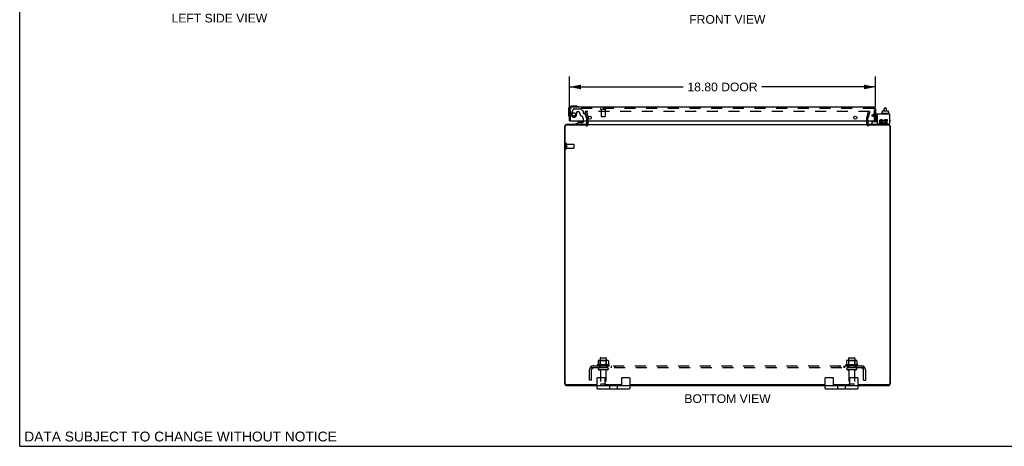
# Model space of a CAD drawing. Header units: inches. Extents: x 0 to 121, y 0 to 78.
# Tile 1 of 5: x 0 to 60, y 0 to 26. Entities that reach past the tile are written whole.
import ezdxf

# ---------------------------------------------------------------- set-up
doc = ezdxf.new("R2010")
doc.units = ezdxf.units.IN
doc.header["$LTSCALE"] = 6.648889
doc.header["$MEASUREMENT"] = 0
doc.linetypes.add('HIDDEN', pattern=[0.2, 0.1, -0.1])
doc.layers.get('0').update_dxf_attribs({"linetype": 'CONTINUOUS'})
for name, color, linetype in [('DEFAULT_2', 8, 'HIDDEN'), ('DIMENSIONS', 7, 'CONTINUOUS'), ('DOOR_ASSEMBLY', 7, 'CONTINUOUS'), ('SUBPANEL', 7, 'CONTINUOUS')]:
    doc.layers.add(name, color=color, linetype=linetype)
doc.styles.get("Standard").update_dxf_attribs({"font": 'arial.ttf'})
doc.dimstyles.new('DIMSTYLE_1', dxfattribs={"dimtxt": 0.533333, "dimasz": 0.711111, "dimexe": 0.09, "dimexo": 0.07, "dimgap": 0.0375, "dimtad": 0, "dimtih": 1, "dimtoh": 1, "dimzin": 4, "dimdsep": 46, "dimtxsty": 'Standard', "dimblk": '_FILLED', "dimblk1": '_FILLED', "dimblk2": '_FILLED', "dimcen": 0.09, "dimadec": 3, "dimazin": 1, "dimtfac": 1, "dimtdec": 3, "dimtofl": 0, "dimtmove": 0, "dimatfit": 3, "dimldrblk": '_FILLED', "dimfxl": 0, "dimtolj": 1, "dimtzin": 4, "dimarcsym": 0})

# ---------------------------------------------------------------- blocks, each defined once
blk = doc.blocks.new('_FILLED')
at = {"color": 0, "linetype": 'ByBlock'}
blk.add_solid([(0, 0), (-1, 0.2), (-1, -0.2)], dxfattribs=at)
blk = doc.blocks.new('*D3')
at = {"layer": 'DIMENSIONS', "color": 2, "linetype": 'Continuous'}
for p, q in [((33.745, 20.822), (33.745, 22.678)), ((52.545, 20.822), (52.545, 22.678)), ((33.745, 22.038), (40.727, 22.038)), ((52.545, 22.038), (45.563, 22.038))]:
    blk.add_line(p, q, dxfattribs=at)
at = {"layer": 'DIMENSIONS', "color": 2, "linetype": 'Continuous', "xscale": 0.7111111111, "yscale": 0.7111111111, "zscale": 0.7111111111, "rotation": 180}
blk.add_blockref('_FILLED', (33.745, 22.038), dxfattribs=at)
at = {"layer": 'DIMENSIONS', "color": 2, "linetype": 'Continuous', "xscale": 0.7111111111, "yscale": 0.7111111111, "zscale": 0.7111111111}
blk.add_blockref('_FILLED', (52.545, 22.038), dxfattribs=at)
at = {"layer": 'DIMENSIONS', "color": 2, "linetype": 'Continuous', "insert": (43.145, 22.305), "char_height": 0.5333, "width": 4.30235, "attachment_point": 2, "line_spacing_factor": 0.9}
blk.add_mtext('18.80 DOOR', dxfattribs=at)

msp = doc.modelspace()

# ---------------------------------------------------------------- linework, layer by layer
at = {"color": 7, "linetype": 'Continuous'}
for p, q in [((0, 0), (0, 78.222)), ((52.942, 20.57), (52.942, 20.512)), ((52.953, 20.58), (53.309, 20.58)), ((53.073, 20.58), (53.073, 20.704)), ((53.133, 20.764), (53.153, 20.764)), ((53.213, 20.58), (53.213, 20.704)), ((53.32, 20.57), (53.32, 20.512)), ((52.875, 20.395), (52.875, 20.375)), ((53.372, 20.405), (52.885, 20.405)), ((52.927, 20.512), (52.942, 20.512)), ((52.927, 20.512), (52.927, 20.405)), ((53.32, 20.512), (53.336, 20.512)), ((53.336, 20.512), (53.336, 20.405)), ((53.382, 20.395), (53.382, 20.375)), ((52.331, 19.767), (52.331, 19.905)), ((52.341, 19.915), (52.656, 19.915)), ((53.394, 19.807), (53.394, 19.821)), ((35.45, 3.537), (35.45, 4.187)), ((35.475, 4.212), (35.925, 4.212)), ((37.425, 3.712), (35.475, 3.712)), ((35.95, 3.712), (35.95, 4.187)), ((36.155, 3.712), (36.155, 3.727)), ((36.231, 3.537), (36.231, 3.687)), ((36.669, 3.687), (36.669, 3.537)), ((36.745, 3.712), (36.745, 3.727)), ((36.95, 4.187), (36.95, 3.712)), ((36.975, 4.212), (37.425, 4.212)), ((37.45, 4.187), (37.45, 3.537)), ((49.45, 3.537), (49.45, 4.187)), ((49.475, 4.212), (49.925, 4.212)), ((51.425, 3.712), (49.475, 3.712)), ((49.95, 3.712), (49.95, 4.187)), ((50.155, 3.712), (50.155, 3.727)), ((50.231, 3.537), (50.231, 3.687)), ((50.669, 3.687), (50.669, 3.537)), ((50.745, 3.712), (50.745, 3.727)), ((50.95, 4.187), (50.95, 3.712)), ((50.975, 4.212), (51.425, 4.212)), ((51.45, 4.187), (51.45, 3.537)), ((37.425, 3.512), (35.475, 3.512)), ((51.425, 3.512), (49.475, 3.512)), ((0, 0), (120.889, 0))]:
    msp.add_line(p, q, dxfattribs=at)
at = {"color": 3, "linetype": 'Continuous'}
for p, q in [((34.825, 19.769), (34.825, 19.97)), ((52.075, 19.97), (52.075, 19.769)), ((53.394, 20.365), (52.656, 20.365)), ((52.656, 19.821), (52.656, 20.365)), ((52.942, 20.012), (52.841, 20.012)), ((52.841, 19.966), (52.942, 19.966)), ((52.942, 19.966), (52.942, 20.012)), ((53.086, 19.96), (53.104, 20.003)), ((53.282, 20.012), (53.112, 20.012)), ((53.112, 20.012), (53.112, 19.819)), ((53.159, 19.966), (53.282, 19.966)), ((53.159, 19.919), (53.159, 19.966)), ((53.282, 19.966), (53.282, 20.012)), ((53.394, 20.365), (53.394, 19.821)), ((33.45, 19.61), (33.45, 3.863)), ((33.483, 3.86), (33.483, 19.624)), ((34.825, 19.704), (33.563, 19.704)), ((34.812, 19.727), (33.567, 19.727)), ((34.825, 19.727), (52.075, 19.727)), ((53.337, 19.704), (52.075, 19.704)), ((53.333, 19.727), (52.088, 19.727)), ((52.716, 19.761), (53.334, 19.761)), ((52.872, 19.827), (52.772, 19.827)), ((52.772, 19.827), (52.772, 19.78)), ((52.772, 19.78), (52.872, 19.78)), ((52.826, 19.875), (52.877, 19.875)), ((52.872, 19.919), (52.841, 19.919)), ((53.112, 19.819), (53.098, 19.839)), ((53.112, 19.794), (53.112, 19.78)), ((53.112, 19.78), (53.282, 19.78)), ((53.259, 19.919), (53.159, 19.919)), ((53.159, 19.875), (53.259, 19.875)), ((53.159, 19.827), (53.159, 19.875)), ((53.282, 19.827), (53.159, 19.827)), ((53.259, 19.875), (53.259, 19.919)), ((53.282, 19.78), (53.282, 19.827)), ((53.417, 19.624), (53.417, 3.86)), ((53.45, 3.863), (53.45, 19.61)), ((33.563, 3.78), (35.45, 3.78)), ((33.586, 3.727), (35.45, 3.727)), ((35.95, 3.78), (36.95, 3.78)), ((35.95, 3.727), (36.95, 3.727)), ((37.45, 3.78), (49.45, 3.78)), ((37.45, 3.727), (49.45, 3.727)), ((49.95, 3.78), (50.95, 3.78)), ((49.95, 3.727), (50.95, 3.727)), ((51.45, 3.78), (53.337, 3.78)), ((51.45, 3.727), (53.314, 3.727))]:
    msp.add_line(p, q, dxfattribs=at)
at = {"color": 7, "linetype": 'Continuous'}
for centre, radius, start, end in [((53.133, 20.704), 0.06, 90, 180), ((53.153, 20.704), 0.06, 0, 90), ((52.885, 20.395), 0.01, 89.99999, 180), ((52.885, 20.375), 0.01, 180, 270.00001), ((53.372, 20.395), 0.01, 0, 90.00001), ((53.372, 20.375), 0.01, 269.99999, 360), ((53.378, 20.247), 0.0162, 343.79096, 16.20904), ((52.341, 19.905), 0.01, 90, 180), ((52.371, 19.767), 0.04, 180, 270), ((53.314, 19.807), 0.08, 280.18143, 360), ((35.475, 4.187), 0.025, 90, 180), ((35.475, 3.687), 0.025, 90, 180), ((35.925, 4.187), 0.025, 0, 90), ((36.206, 3.687), 0.025, 0, 90), ((36.694, 3.687), 0.025, 90, 180), ((36.975, 4.187), 0.025, 90, 180), ((37.425, 4.187), 0.025, 0, 90), ((37.425, 3.687), 0.025, 0, 90), ((49.475, 4.187), 0.025, 90, 180), ((49.475, 3.687), 0.025, 90, 180), ((49.925, 4.187), 0.025, 0, 90), ((50.206, 3.687), 0.025, 0, 90), ((50.694, 3.687), 0.025, 90, 180), ((50.975, 4.187), 0.025, 90, 180), ((51.425, 4.187), 0.025, 0, 90), ((51.425, 3.687), 0.025, 0, 90), ((35.475, 3.537), 0.025, 180, 270), ((36.206, 3.537), 0.025, 270, 360), ((36.694, 3.537), 0.025, 180, 270), ((37.425, 3.537), 0.025, 270, 360), ((49.475, 3.537), 0.025, 180, 270), ((50.206, 3.537), 0.025, 270, 360), ((50.694, 3.537), 0.025, 180, 270), ((51.425, 3.537), 0.025, 270, 360)]:
    msp.add_arc(centre, radius, start, end, dxfattribs=at)
at = {"color": 3, "linetype": 'Continuous'}
for centre, radius, start, end in [((52.841, 19.943), 0.0696, 89.99114, 257.43379), ((52.841, 19.943), 0.0232, 90, 270.04847), ((53.058, 19.896), 0.116, 66.59665, 251.87913), ((53.058, 19.896), 0.0696, 66.59665, 305.11217), ((33.567, 19.61), 0.117, 90, 180), ((33.563, 19.624), 0.08, 90, 180), ((34.783, 19.769), 0.042, 270, 360), ((52.117, 19.769), 0.042, 180, 270), ((52.716, 19.821), 0.06, 180, 270), ((52.872, 19.85), 0.0696, 270, 90), ((52.872, 19.85), 0.0232, 270, 351.22946), ((52.869, 19.849), 0.0267, 353.42855, 71.76278), ((53.058, 19.894), 0.114, 251.41988, 296.19629), ((53.058, 19.896), 0.116, 295.73705, 297.8532), ((53.333, 19.61), 0.117, 0, 90), ((53.334, 19.821), 0.06, 270, 360), ((53.337, 19.624), 0.08, 0, 90), ((33.586, 3.863), 0.136, 180, 270), ((33.563, 3.86), 0.08, 180, 270), ((53.314, 3.863), 0.136, 270, 360), ((53.337, 3.86), 0.08, 270, 360)]:
    msp.add_arc(centre, radius, start, end, dxfattribs=at)
at = {"color": 7, "linetype": 'Continuous'}
for centre, major_axis, ratio, start_param, end_param in [((52.953, 20.57), (0.0111, 0), 0.898834, 1.570796, 3.141593), ((53.309, 20.57), (0.0113, 0), 0.88616, 0, 1.570796)]:
    msp.add_ellipse(centre, major_axis=major_axis, ratio=ratio, start_param=start_param, end_param=end_param, dxfattribs=at)
at = {"layer": 'DEFAULT_2', "color": 8, "linetype": 'HIDDEN'}
for p, q in [((34.793, 20.54), (34.721, 20.521)), ((34.824, 20.134), (34.721, 20.521)), ((52.159, 20.54), (34.742, 20.54)), ((34.793, 20.54), (34.897, 20.154)), ((34.825, 19.97), (34.825, 20.128)), ((34.9, 19.769), (34.9, 20.128)), ((52, 19.769), (52, 20.128)), ((52.004, 20.154), (52.107, 20.54)), ((52.075, 19.97), (52.075, 20.128)), ((52.18, 20.521), (52.076, 20.134)), ((52.107, 20.54), (52.18, 20.521)), ((52.316, 20.31), (52.387, 20.351)), ((52.368, 20.22), (52.316, 20.31)), ((52.439, 20.261), (52.368, 20.22)), ((52.656, 20.365), (52.439, 20.365)), ((52.656, 20.261), (52.439, 20.261)), ((33.525, 18.544), (33.525, 18.26)), ((33.568, 18.544), (33.568, 18.26)), ((33.568, 18.526), (34.015, 18.526)), ((33.568, 18.278), (34.015, 18.278)), ((34.025, 18.516), (34.025, 18.288)), ((36.181, 4.997), (35.47, 4.997)), ((35.491, 4.927), (36.159, 4.927)), ((35.506, 5.242), (35.506, 5.024)), ((36.081, 5.263), (35.57, 5.263)), ((35.642, 5.243), (35.622, 5.263)), ((35.642, 4.947), (35.622, 4.927)), ((35.638, 5.397), (35.638, 4.802)), ((35.642, 4.947), (35.642, 5.243)), ((36.009, 5.243), (35.642, 5.243)), ((36.009, 4.947), (35.642, 4.947)), ((35.668, 5.427), (35.983, 5.427)), ((36.009, 5.243), (36.029, 5.263)), ((36.009, 4.947), (36.009, 5.243)), ((36.009, 4.947), (36.029, 4.927)), ((36.013, 5.397), (36.013, 4.802)), ((36.144, 5.242), (36.144, 5.024)), ((51.431, 4.997), (50.72, 4.997)), ((50.741, 4.927), (51.409, 4.927)), ((50.756, 5.242), (50.756, 5.024)), ((51.331, 5.263), (50.82, 5.263)), ((50.892, 5.243), (50.872, 5.263)), ((50.892, 4.947), (50.872, 4.927)), ((50.888, 5.397), (50.888, 4.802)), ((51.259, 5.243), (50.892, 5.243)), ((50.892, 4.947), (50.892, 5.243)), ((51.259, 4.947), (50.892, 4.947)), ((50.918, 5.427), (51.233, 5.427)), ((51.259, 5.243), (51.279, 5.263)), ((51.259, 4.947), (51.259, 5.243)), ((51.259, 4.947), (51.279, 4.927)), ((51.263, 5.397), (51.263, 4.802)), ((51.394, 5.242), (51.394, 5.024)), ((36.083, 4.802), (35.568, 4.802)), ((36.083, 4.692), (35.568, 4.692)), ((35.66, 4.63), (35.66, 3.832)), ((35.99, 4.63), (35.99, 3.832)), ((51.333, 4.802), (50.818, 4.802)), ((51.333, 4.692), (50.818, 4.692)), ((50.91, 4.63), (50.91, 3.832)), ((51.24, 4.63), (51.24, 3.832)), ((35.96, 3.802), (35.69, 3.802)), ((51.21, 3.802), (50.94, 3.802))]:
    msp.add_line(p, q, dxfattribs=at)
for points in [[(34.742, 20.54), (34.74, 20.54), (34.739, 20.54), (34.738, 20.539), (34.736, 20.539), (34.735, 20.539), (34.734, 20.538), (34.733, 20.537), (34.732, 20.536), (34.731, 20.535), (34.73, 20.534), (34.729, 20.533), (34.728, 20.532), (34.728, 20.531), (34.727, 20.53), (34.727, 20.528), (34.727, 20.527), (34.727, 20.526), (34.727, 20.525)], [(34.727, 20.525), (34.727, 20.525), (34.727, 20.523), (34.727, 20.522)], [(52.172, 20.533), (52.171, 20.534), (52.17, 20.535), (52.169, 20.536), (52.168, 20.537), (52.167, 20.538), (52.166, 20.539), (52.164, 20.539), (52.163, 20.539), (52.162, 20.54), (52.16, 20.54), (52.159, 20.54)], [(52.172, 20.533), (52.172, 20.532), (52.173, 20.531), (52.173, 20.53), (52.174, 20.528), (52.174, 20.527), (52.174, 20.526), (52.174, 20.525)], [(52.174, 20.525), (52.174, 20.525), (52.174, 20.523), (52.174, 20.522)], [(35.506, 5.024), (35.506, 5.023), (35.506, 5.021), (35.506, 5.02), (35.506, 5.02), (35.505, 5.019), (35.505, 5.018), (35.504, 5.018), (35.504, 5.017), (35.504, 5.017), (35.503, 5.017), (35.503, 5.016), (35.503, 5.016), (35.503, 5.016), (35.502, 5.016), (35.502, 5.015), (35.502, 5.015), (35.501, 5.015), (35.501, 5.015)], [(35.512, 5.251), (35.511, 5.25), (35.51, 5.249), (35.509, 5.248), (35.508, 5.247), (35.507, 5.245), (35.507, 5.243), (35.506, 5.242)], [(36.138, 5.251), (36.14, 5.25), (36.141, 5.249), (36.142, 5.248), (36.143, 5.247), (36.144, 5.245), (36.144, 5.243), (36.144, 5.242)], [(36.15, 5.015), (36.149, 5.015), (36.149, 5.015), (36.149, 5.015), (36.148, 5.016), (36.148, 5.016), (36.148, 5.016), (36.148, 5.016), (36.147, 5.017), (36.147, 5.017), (36.147, 5.017), (36.146, 5.018), (36.146, 5.018), (36.146, 5.019), (36.145, 5.02), (36.145, 5.02), (36.145, 5.021), (36.144, 5.023), (36.144, 5.024)], [(50.756, 5.024), (50.756, 5.023), (50.756, 5.021), (50.756, 5.02), (50.756, 5.02), (50.755, 5.019), (50.755, 5.018), (50.754, 5.018), (50.754, 5.017), (50.754, 5.017), (50.753, 5.017), (50.753, 5.016), (50.753, 5.016), (50.753, 5.016), (50.752, 5.016), (50.752, 5.015), (50.752, 5.015), (50.751, 5.015), (50.751, 5.015)], [(50.762, 5.251), (50.761, 5.25), (50.76, 5.249), (50.759, 5.248), (50.758, 5.247), (50.757, 5.245), (50.757, 5.243), (50.756, 5.242)], [(51.388, 5.251), (51.39, 5.25), (51.391, 5.249), (51.392, 5.248), (51.393, 5.247), (51.394, 5.245), (51.394, 5.243), (51.394, 5.242)], [(51.4, 5.015), (51.399, 5.015), (51.399, 5.015), (51.399, 5.015), (51.398, 5.016), (51.398, 5.016), (51.398, 5.016), (51.398, 5.016), (51.397, 5.017), (51.397, 5.017), (51.397, 5.017), (51.396, 5.018), (51.396, 5.018), (51.396, 5.019), (51.395, 5.02), (51.395, 5.02), (51.395, 5.021), (51.394, 5.023), (51.394, 5.024)]]:
    msp.add_lwpolyline(points, dxfattribs=at)
for centre, radius, start, end in [((34.8, 20.128), 0.025, 0, 15), ((34.8, 20.128), 0.1, 0, 15), ((52.1, 20.128), 0.1, 165, 180), ((52.1, 20.128), 0.025, 165, 180), ((52.439, 20.261), 0.104, 90, 120), ((34.783, 19.769), 0.117, 270, 360), ((52.117, 19.769), 0.117, 180, 270), ((33.547, 18.544), 0.0215, 0, 180), ((33.547, 18.26), 0.0215, 180, 360), ((34.015, 18.516), 0.01, 0, 90), ((34.015, 18.288), 0.01, 270, 360), ((35.491, 4.966), 0.0384, 124.44966, 270), ((35.825, 4.397), 0.698, 117.6814, 120.66313), ((35.57, 5.122), 0.141, 90, 113.95), ((35.668, 5.397), 0.03, 90, 180), ((35.983, 5.397), 0.03, 0, 90), ((36.081, 5.122), 0.141, 66.05, 90), ((35.825, 4.397), 0.698, 59.33687, 62.3186), ((36.159, 4.966), 0.0384, 270, 55.55034), ((50.741, 4.966), 0.0384, 124.44966, 270), ((51.075, 4.397), 0.698, 117.6814, 120.66313), ((50.82, 5.122), 0.141, 90, 113.95), ((50.918, 5.397), 0.03, 90, 180), ((51.233, 5.397), 0.03, 0, 90), ((51.331, 5.122), 0.141, 66.05, 90), ((51.075, 4.397), 0.698, 59.33687, 62.3186), ((51.409, 4.966), 0.0384, 270, 55.55034), ((35.568, 4.747), 0.055, 90, 270), ((35.598, 4.63), 0.0625, 0, 90), ((36.053, 4.63), 0.0625, 90, 180), ((36.083, 4.747), 0.055, 270, 90), ((50.818, 4.747), 0.055, 90, 270), ((50.848, 4.63), 0.0625, 0, 90), ((51.303, 4.63), 0.0625, 90, 180), ((51.333, 4.747), 0.055, 270, 90), ((35.69, 3.832), 0.03, 180, 270), ((35.96, 3.832), 0.03, 270, 360), ((50.94, 3.832), 0.03, 180, 270), ((51.21, 3.832), 0.03, 270, 360)]:
    msp.add_arc(centre, radius, start, end, dxfattribs=at)
at = {"layer": 'DOOR_ASSEMBLY', "color": 7, "linetype": 'Continuous'}
for p, q in [((33.685, 20.655), (33.685, 20.366)), ((34.174, 20.855), (33.885, 20.855)), ((34.212, 20.852), (34.174, 20.855)), ((33.685, 20.366), (33.688, 20.328)), ((34.603, 19.896), (34.603, 19.97)), ((34.788, 19.97), (34.788, 19.806)), ((52.389, 19.97), (52.389, 19.928)), ((52.464, 19.96), (52.463, 19.97)), ((52.464, 19.96), (52.545, 19.96)), ((52.545, 19.97), (52.545, 19.915)), ((52.635, 19.928), (52.635, 20.261)), ((53.42, 20.008), (53.42, 19.928)), ((34.295, 19.865), (34.119, 19.766)), ((34.119, 19.727), (34.119, 19.766)), ((34.295, 19.865), (34.572, 19.865)), ((34.383, 19.882), (34.382, 19.882)), ((34.524, 19.882), (34.383, 19.882)), ((34.524, 19.882), (34.524, 19.882))]:
    msp.add_line(p, q, dxfattribs=at)
at = {"layer": 'DOOR_ASSEMBLY', "color": 3, "linetype": 'Continuous'}
for p, q in [((33.745, 19.97), (33.745, 20.678)), ((52.428, 20.795), (33.862, 20.795)), ((52.545, 20.678), (52.545, 19.97)), ((33.745, 19.97), (52.545, 19.97))]:
    msp.add_line(p, q, dxfattribs=at)
at = {"layer": 'DOOR_ASSEMBLY', "color": 8, "linetype": 'HIDDEN'}
for p, q in [((33.82, 19.97), (33.82, 20.678)), ((52.428, 20.72), (33.862, 20.72)), ((34.005, 20.676), (33.871, 20.443)), ((34.031, 20.691), (34.444, 20.691)), ((34.58, 20.567), (34.465, 20.683)), ((34.586, 20.553), (34.586, 20.475)), ((35.678, 20.677), (35.962, 20.677)), ((35.696, 20.677), (35.696, 20.23)), ((35.944, 20.677), (35.944, 20.23)), ((52.47, 19.97), (52.47, 20.678)), ((34.192, 20.49), (34.192, 20.357)), ((34.302, 20.506), (34.208, 20.506)), ((34.603, 19.97), (34.603, 20.08)), ((34.645, 20.416), (34.689, 20.416)), ((34.788, 20.137), (34.719, 20.393)), ((34.788, 20.137), (34.788, 19.97)), ((35.706, 20.22), (35.934, 20.22)), ((52.545, 20.412), (52.47, 20.412)), ((52.545, 20.255), (52.47, 20.255)), ((34.709, 19.727), (34.119, 19.727))]:
    msp.add_line(p, q, dxfattribs=at)
msp.add_circle((34.02, 20.357), 0.103, dxfattribs=at)
at = {"layer": 'DOOR_ASSEMBLY', "color": 3, "linetype": 'Continuous'}
for centre in [(34.995, 20.158), (51.295, 20.158)]:
    msp.add_circle(centre, 0.094, dxfattribs=at)
at = {"layer": 'DOOR_ASSEMBLY', "color": 7, "linetype": 'Continuous'}
for centre, radius, start, end in [((33.885, 20.655), 0.2, 90, 180), ((34.174, 20.605), 0.25, 59.11011, 90), ((34.295, 20.81), 0.015, 270, 353.62041), ((34.295, 20.807), 0.015, 6.37959, 59.11011), ((33.935, 20.366), 0.25, 180, 210.88989), ((33.733, 20.245), 0.015, 210.88989, 263.62041), ((33.73, 20.245), 0.015, 276.37959, 360), ((52.665, 20.068), 0.03, 189.00004, 253.80986), ((53.39, 20.008), 0.03, 0, 82.23317), ((34.383, 19.792), 0.09, 90.67198, 125.18775), ((34.523, 19.792), 0.09, 55.07677, 89.32802), ((34.572, 19.896), 0.031, 270, 360), ((34.709, 19.806), 0.079, 270, 360), ((52.419, 19.928), 0.03, 180, 205.71701), ((52.605, 19.928), 0.03, 334.28155, 360), ((53.39, 19.928), 0.03, 277.76683, 360)]:
    msp.add_arc(centre, radius, start, end, dxfattribs=at)
at = {"layer": 'DOOR_ASSEMBLY', "color": 3, "linetype": 'Continuous'}
for centre, start, end in [((33.862, 20.678), 90, 180), ((52.428, 20.678), 0, 90)]:
    msp.add_arc(centre, 0.117, start, end, dxfattribs=at)
at = {"layer": 'DOOR_ASSEMBLY', "color": 8, "linetype": 'HIDDEN'}
for centre, radius, start, end in [((33.862, 20.678), 0.042, 90, 180), ((34.031, 20.661), 0.03, 90, 150), ((34.444, 20.661), 0.03, 45, 90), ((34.566, 20.553), 0.02, 0, 45), ((35.678, 20.699), 0.0215, 90, 270), ((35.962, 20.699), 0.0215, 270, 90), ((52.428, 20.678), 0.042, 0, 90), ((34.02, 20.357), 0.172, 150, 360), ((34.208, 20.49), 0.016, 90, 180), ((34.302, 20.416), 0.09, 0, 90), ((34.577, 20.416), 0.185, 180, 244.2582), ((34.415, 20.08), 0.188, 0, 64.2582), ((34.645, 20.475), 0.059, 180, 270), ((34.689, 20.385), 0.031, 15, 90), ((35.706, 20.23), 0.01, 180, 270), ((35.934, 20.23), 0.01, 270, 360)]:
    msp.add_arc(centre, radius, start, end, dxfattribs=at)
at = {"layer": 'SUBPANEL', "color": 8, "linetype": 'HIDDEN'}
for p, q in [((35.068, 4.873), (35.147, 4.777)), ((35.107, 4.802), (35.107, 4.927)), ((35.107, 4.927), (51.794, 4.927)), ((35.109, 4.848), (35.109, 4.85)), ((35.109, 4.847), (35.109, 4.848)), ((35.11, 4.846), (35.109, 4.847)), ((35.11, 4.844), (35.11, 4.846)), ((35.111, 4.843), (35.11, 4.844)), ((35.111, 4.842), (35.111, 4.843)), ((35.111, 4.84), (35.111, 4.842)), ((35.112, 4.839), (35.111, 4.84)), ((35.112, 4.837), (35.112, 4.839)), ((35.113, 4.836), (35.112, 4.837)), ((35.113, 4.834), (35.113, 4.836)), ((35.575, 4.927), (35.575, 4.802)), ((36.075, 4.927), (36.075, 4.802)), ((36.304, 4.927), (36.304, 4.802)), ((36.585, 4.927), (36.585, 4.802)), ((50.316, 4.927), (50.316, 4.802)), ((50.355, 4.927), (50.355, 4.802)), ((50.597, 4.927), (50.597, 4.802)), ((50.636, 4.927), (50.636, 4.802)), ((50.825, 4.927), (50.825, 4.802)), ((51.325, 4.927), (51.325, 4.802)), ((51.833, 4.873), (51.753, 4.777)), ((51.788, 4.836), (51.787, 4.834)), ((51.789, 4.839), (51.788, 4.837)), ((51.788, 4.837), (51.788, 4.836)), ((51.79, 4.842), (51.789, 4.84)), ((51.789, 4.84), (51.789, 4.839)), ((51.791, 4.845), (51.79, 4.843)), ((51.79, 4.843), (51.79, 4.842)), ((51.792, 4.849), (51.791, 4.847)), ((51.791, 4.847), (51.791, 4.846)), ((51.791, 4.846), (51.791, 4.845)), ((51.793, 4.853), (51.792, 4.852)), ((51.792, 4.852), (51.792, 4.851)), ((51.792, 4.851), (51.792, 4.85)), ((51.792, 4.85), (51.792, 4.849)), ((51.793, 4.855), (51.793, 4.853)), ((51.794, 4.802), (51.794, 4.927)), ((34.982, 4.052), (34.982, 4.69)), ((51.794, 4.802), (35.107, 4.802)), ((35.107, 4.052), (35.107, 4.69)), ((35.114, 4.833), (35.113, 4.834)), ((35.114, 4.831), (35.114, 4.833)), ((35.115, 4.83), (35.114, 4.831)), ((35.115, 4.828), (35.115, 4.83)), ((35.116, 4.827), (35.115, 4.828)), ((35.117, 4.825), (35.116, 4.827)), ((35.117, 4.823), (35.117, 4.825)), ((35.134, 4.784), (35.129, 4.789)), ((51.774, 4.802), (51.774, 4.803)), ((51.778, 4.811), (51.777, 4.809)), ((51.78, 4.816), (51.779, 4.814)), ((51.779, 4.814), (51.779, 4.813)), ((51.781, 4.817), (51.78, 4.816)), ((51.782, 4.82), (51.781, 4.819)), ((51.781, 4.819), (51.781, 4.817)), ((51.786, 4.829), (51.785, 4.828)), ((51.787, 4.833), (51.786, 4.831)), ((51.786, 4.831), (51.786, 4.829)), ((51.787, 4.834), (51.787, 4.833)), ((51.794, 4.052), (51.794, 4.69)), ((51.919, 4.69), (51.919, 4.052)), ((35.107, 4.052), (34.982, 4.052)), ((51.794, 4.052), (51.919, 4.052))]:
    msp.add_line(p, q, dxfattribs=at)
for points in [[(35.068, 4.873), (35.07, 4.875), (35.071, 4.877), (35.073, 4.879), (35.075, 4.881), (35.076, 4.884), (35.078, 4.887), (35.08, 4.89), (35.081, 4.893), (35.082, 4.896), (35.084, 4.899)], [(35.084, 4.899), (35.087, 4.905), (35.088, 4.908), (35.089, 4.911), (35.091, 4.914), (35.092, 4.916), (35.093, 4.919), (35.095, 4.921), (35.097, 4.923), (35.098, 4.924), (35.1, 4.925), (35.101, 4.926), (35.103, 4.927), (35.104, 4.927), (35.106, 4.927), (35.107, 4.927)], [(35.106, 4.862), (35.106, 4.862), (35.106, 4.862), (35.106, 4.862), (35.106, 4.862), (35.106, 4.862), (35.106, 4.862), (35.106, 4.862), (35.107, 4.861), (35.107, 4.861), (35.107, 4.861), (35.107, 4.86), (35.107, 4.86), (35.107, 4.859), (35.107, 4.859)], [(35.109, 4.85), (35.109, 4.851), (35.108, 4.852), (35.108, 4.852), (35.108, 4.853), (35.108, 4.853), (35.108, 4.854), (35.108, 4.855), (35.108, 4.855), (35.107, 4.856), (35.107, 4.857), (35.107, 4.857), (35.107, 4.858), (35.107, 4.858), (35.107, 4.859), (35.107, 4.859), (35.107, 4.86), (35.107, 4.86), (35.107, 4.861), (35.107, 4.861), (35.107, 4.861), (35.107, 4.862), (35.106, 4.862)], [(51.794, 4.862), (51.794, 4.862), (51.794, 4.862), (51.794, 4.862), (51.794, 4.862), (51.794, 4.861), (51.794, 4.861), (51.794, 4.861), (51.794, 4.86), (51.794, 4.86), (51.794, 4.859), (51.794, 4.859), (51.794, 4.859), (51.794, 4.858), (51.794, 4.858), (51.793, 4.857), (51.793, 4.857), (51.793, 4.856), (51.793, 4.856), (51.793, 4.855), (51.793, 4.855)], [(51.814, 4.905), (51.813, 4.908), (51.811, 4.911), (51.81, 4.914), (51.809, 4.916), (51.807, 4.919), (51.806, 4.921), (51.804, 4.923), (51.802, 4.924), (51.801, 4.925), (51.799, 4.926), (51.798, 4.927), (51.796, 4.927), (51.795, 4.927), (51.794, 4.927)], [(51.794, 4.859), (51.794, 4.859), (51.794, 4.86), (51.794, 4.86), (51.794, 4.861), (51.794, 4.861), (51.794, 4.861), (51.794, 4.862), (51.794, 4.862), (51.794, 4.862), (51.794, 4.862), (51.794, 4.862)], [(51.833, 4.873), (51.831, 4.875), (51.829, 4.877), (51.828, 4.879), (51.826, 4.881), (51.824, 4.884), (51.823, 4.887), (51.821, 4.89), (51.82, 4.893), (51.818, 4.896), (51.817, 4.899), (51.814, 4.905)], [(35.129, 4.789), (35.127, 4.791), (35.125, 4.792), (35.124, 4.794), (35.122, 4.795), (35.12, 4.797), (35.118, 4.798), (35.116, 4.799), (35.114, 4.8), (35.112, 4.801), (35.111, 4.802), (35.109, 4.802), (35.108, 4.802), (35.107, 4.802)], [(35.13, 4.798), (35.13, 4.798), (35.13, 4.798), (35.13, 4.798), (35.13, 4.798), (35.129, 4.799), (35.129, 4.799), (35.129, 4.799), (35.129, 4.799), (35.129, 4.8), (35.128, 4.8), (35.128, 4.801), (35.128, 4.801), (35.128, 4.802), (35.127, 4.802), (35.127, 4.803), (35.127, 4.803), (35.126, 4.804), (35.126, 4.804), (35.126, 4.805), (35.125, 4.805), (35.125, 4.806), (35.125, 4.807), (35.125, 4.807), (35.124, 4.808), (35.124, 4.809), (35.123, 4.809), (35.123, 4.81), (35.123, 4.811), (35.122, 4.811), (35.122, 4.812), (35.122, 4.813), (35.121, 4.814), (35.121, 4.814), (35.121, 4.815), (35.12, 4.816), (35.12, 4.817), (35.12, 4.818), (35.119, 4.818), (35.119, 4.819), (35.119, 4.82), (35.118, 4.821), (35.118, 4.822), (35.118, 4.822), (35.117, 4.823)], [(35.127, 4.802), (35.127, 4.802), (35.127, 4.801), (35.128, 4.801), (35.128, 4.8), (35.128, 4.8), (35.128, 4.8), (35.129, 4.799), (35.129, 4.799), (35.129, 4.799), (35.129, 4.799), (35.129, 4.799), (35.13, 4.798)], [(35.147, 4.777), (35.147, 4.777), (35.146, 4.776), (35.146, 4.776), (35.145, 4.776), (35.144, 4.777), (35.144, 4.777), (35.143, 4.777), (35.142, 4.778), (35.141, 4.779), (35.139, 4.78), (35.138, 4.781), (35.137, 4.782), (35.135, 4.783), (35.134, 4.784)], [(51.753, 4.777), (51.754, 4.777), (51.754, 4.776), (51.755, 4.776), (51.756, 4.776), (51.756, 4.777), (51.757, 4.777), (51.758, 4.777), (51.759, 4.778), (51.76, 4.779), (51.761, 4.78), (51.763, 4.781), (51.764, 4.782), (51.765, 4.783), (51.767, 4.784)], [(51.767, 4.784), (51.772, 4.789), (51.773, 4.791), (51.775, 4.792), (51.777, 4.794), (51.779, 4.795), (51.781, 4.797), (51.783, 4.798), (51.785, 4.799), (51.787, 4.8), (51.788, 4.801), (51.79, 4.802), (51.792, 4.802), (51.793, 4.802), (51.794, 4.802)], [(51.777, 4.809), (51.777, 4.808), (51.776, 4.808), (51.776, 4.807), (51.776, 4.806), (51.775, 4.806), (51.775, 4.805), (51.775, 4.805), (51.775, 4.804), (51.774, 4.804), (51.774, 4.803), (51.774, 4.803), (51.773, 4.802), (51.773, 4.802), (51.773, 4.801), (51.773, 4.801), (51.772, 4.8), (51.772, 4.8), (51.772, 4.8), (51.772, 4.799), (51.772, 4.799), (51.771, 4.799), (51.771, 4.799), (51.771, 4.798)], [(51.771, 4.798), (51.771, 4.798), (51.771, 4.798), (51.771, 4.798), (51.771, 4.798), (51.771, 4.799), (51.771, 4.799), (51.772, 4.799), (51.772, 4.799), (51.772, 4.799), (51.772, 4.8), (51.772, 4.8), (51.773, 4.8), (51.773, 4.801), (51.773, 4.801), (51.773, 4.801), (51.774, 4.802)], [(51.779, 4.813), (51.778, 4.811), (51.778, 4.811)], [(51.785, 4.828), (51.785, 4.826), (51.784, 4.825), (51.784, 4.824), (51.784, 4.824), (51.783, 4.823), (51.783, 4.822), (51.783, 4.821), (51.782, 4.82)]]:
    msp.add_lwpolyline(points, dxfattribs=at)
for centre, radius, start, end in [((35.219, 4.69), 0.237, 90, 180), ((51.682, 4.69), 0.237, 0, 90), ((35.219, 4.69), 0.112, 90, 180), ((51.682, 4.69), 0.112, 0, 90)]:
    msp.add_arc(centre, radius, start, end, dxfattribs=at)

# ---------------------------------------------------------------- texts
at = {"layer": 'DIMENSIONS', "color": 2, "linetype": 'Continuous', "attachment_point": 2, "line_spacing_factor": 0.9}
for s, insert, char_height, width in [('LEFT SIDE VIEW', (12.259, 26.526), 0.53333, 5.86468), ('FRONT VIEW', (43.441, 26.448), 0.5333, 4.66716), ('BOTTOM VIEW', (43.451, 3.189), 0.53333, 5.28575), ('DATA SUBJECT TO CHANGE WITHOUT NOTICE', (9.873, 0.901), 0.60444, 19.14898)]:
    msp.add_mtext(s, dxfattribs=dict(at, insert=insert, char_height=char_height, width=width))

# ---------------------------------------------------------------- dimensions: what is measured, and where the dimension line sits
at = {"layer": 'DIMENSIONS', "color": 2, "linetype": 'Continuous'}
dim = msp.add_linear_dim(base=(52.545, 22.038), p1=(33.745, 20.752), p2=(52.545, 20.752), text='<> DOOR', dimstyle='DIMSTYLE_1', dxfattribs=at)
dim.commit()
dim.dimension.update_dxf_attribs({"geometry": '*D3', "text_midpoint": (43.145, 22.038), "dimtype": 160})

doc.saveas('drawing.dxf')
